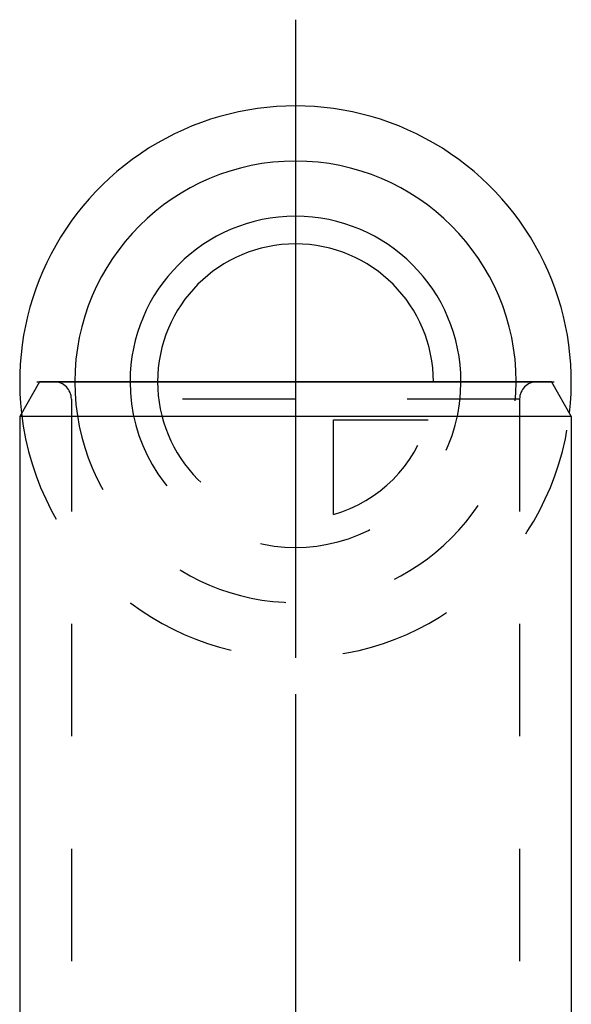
# Model space of a CAD drawing. Header units: millimetres. Extents: x 416 to 584, y 372 to 628.
# Tile 6 of 6: x 484 to 516, y 570 to 628. Entities that reach past the tile are written whole.
import ezdxf

# ---------------------------------------------------------------- set-up
doc = ezdxf.new("R2010")
doc.units = ezdxf.units.MM
doc.header["$LTSCALE"] = 65.185185
doc.linetypes.add('CENTER', pattern=[0.6, 0.375, -0.075, 0.075, -0.075])
doc.linetypes.add('HIDDEN', pattern=[0.2, 0.1, -0.1])
for name, color, linetype in [('ACHSEN_S', 7, 'CONTINUOUS'), ('FASEN', 7, 'CONTINUOUS'), ('FLAECHEN', 7, 'CONTINUOUS'), ('KOERPER', 7, 'CONTINUOUS'), ('KONST.EL_MIT_GEO', 7, 'CONTINUOUS'), ('KURVEN', 7, 'CONTINUOUS')]:
    doc.layers.add(name, color=color, linetype=linetype)

msp = doc.modelspace()

# ---------------------------------------------------------------- linework, layer by layer
at = {"layer": 'ACHSEN_S', "color": 2, "linetype": 'CENTER'}
msp.add_line((500, 627.5), (500, 372.5), dxfattribs=at)
at = {"layer": 'FASEN', "color": 7, "linetype": 'Continuous'}
for p, q in [((485.155, 606.5), (484, 604.5)), ((514.845, 606.5), (485.155, 606.5)), ((514.845, 606.5), (516, 604.5)), ((516, 604.5), (484, 604.5))]:
    msp.add_line(p, q, dxfattribs=at)
at = {"layer": 'FLAECHEN', "color": 8, "linetype": 'HIDDEN'}
for p, q in [((487, 605.5), (487, 491.5)), ((513, 605.5), (513, 491.5))]:
    msp.add_line(p, q, dxfattribs=at)
at = {"layer": 'FLAECHEN', "color": 7, "linetype": 'Continuous'}
for p, q in [((484, 604.5), (484, 479.5)), ((516, 604.5), (516, 479.5))]:
    msp.add_line(p, q, dxfattribs=at)
at = {"layer": 'KOERPER', "color": 7, "linetype": 'Continuous'}
for p, q in [((484, 604.5), (484, 479.5)), ((516, 604.5), (516, 479.5))]:
    msp.add_line(p, q, dxfattribs=at)
at = {"layer": 'KONST.EL_MIT_GEO', "color": 8, "linetype": 'HIDDEN'}
for p, q in [((514, 606.5), (486, 606.5)), ((487, 605.5), (487, 491.5)), ((513, 605.5), (487, 605.5)), ((513, 605.5), (513, 491.5))]:
    msp.add_line(p, q, dxfattribs=at)
for centre, start, end in [((486, 605.5), 0, 90), ((514, 605.5), 90, 180)]:
    msp.add_arc(centre, 1, start, end, dxfattribs=at)
at = {"layer": 'KURVEN', "color": 40, "linetype": 'Continuous'}
for p, q in [((500, 622.5), (500, 590.5)), ((485.003, 606.5), (514.997, 606.5))]:
    msp.add_line(p, q, dxfattribs=at)
at = {"layer": 'KURVEN', "color": 8, "linetype": 'HIDDEN'}
for p, q in [((502.2, 598.808), (502.2, 604.3)), ((502.2, 604.3), (507.692, 604.3))]:
    msp.add_line(p, q, dxfattribs=at)
at = {"layer": 'KURVEN', "color": 40, "linetype": 'Continuous'}
for radius, start, end in [(16, 353.4795, 186.5205), (12.8, 0, 180), (9.6, 0, 179.9999), (8, 0, 179.9999)]:
    msp.add_arc((500, 606.5), radius, start, end, dxfattribs=at)
at = {"layer": 'KURVEN', "color": 8, "linetype": 'HIDDEN'}
for radius, start, end in [(12.8, 180, 360), (9.6, 179.9999, 360), (8, 179.9999, 270), (16, 186.5205, 353.4795), (8, 285.962, 344.038)]:
    msp.add_arc((500, 606.5), radius, start, end, dxfattribs=at)

doc.saveas('drawing.dxf')
